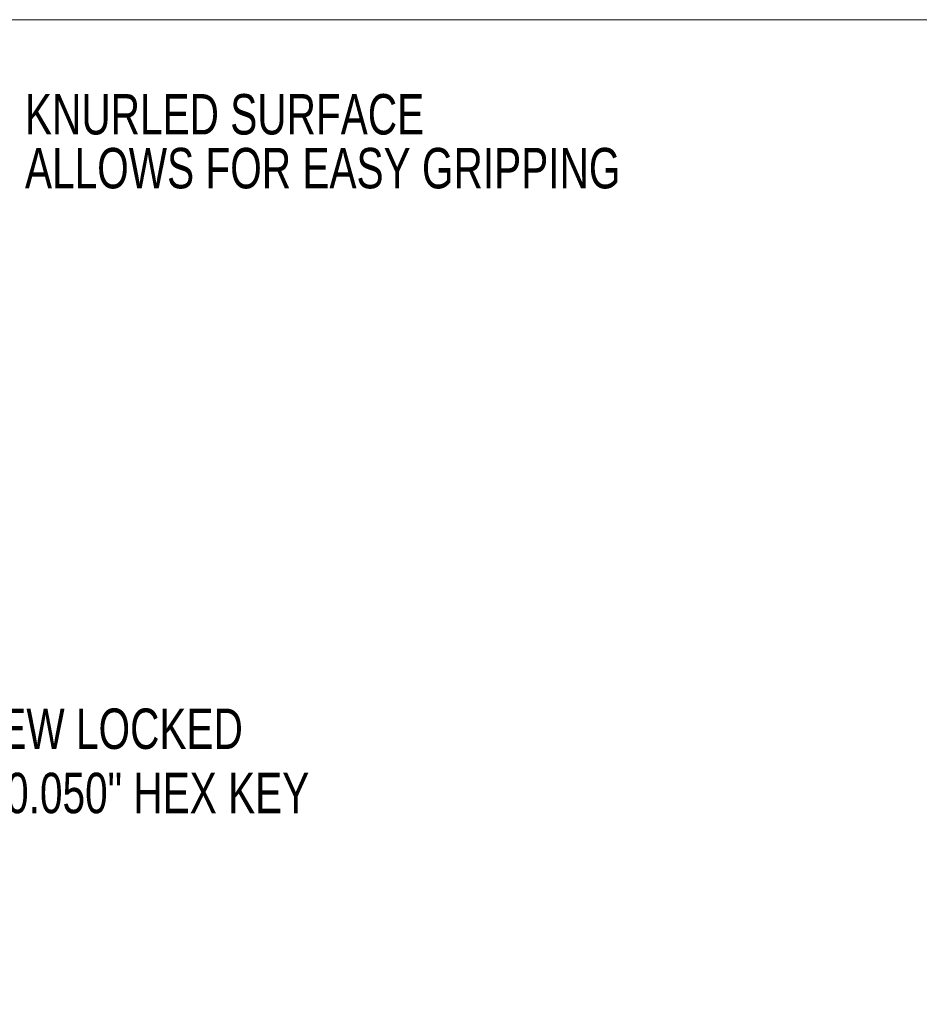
# Model space of a CAD drawing. Header units: inches. Extents: x 0.03 to 5.47, y 0.02 to 4.23.
# Tile 15 of 32: x 2.45 to 3.38, y 3.21 to 4.23. Entities that reach past the tile are written whole.
import ezdxf

# ---------------------------------------------------------------- set-up
doc = ezdxf.new("R2010")
doc.units = ezdxf.units.IN
doc.header["$LTSCALE"] = 0.5
doc.header["$MEASUREMENT"] = 0
doc.styles.add('SLDTEXTSTYLE0', font='TXT', dxfattribs={"width": 0.75})
doc.dimstyles.new('SLDDIMSTYLE1', dxfattribs={"dimtxt": 0.041667, "dimasz": 0.0625, "dimexe": 0, "dimexo": 0.0625, "dimgap": 0.010417, "dimtad": 0, "dimtih": 1, "dimtoh": 1, "dimrnd": 1e-09, "dimzin": 12, "dimdsep": 46, "dimtxsty": 'SLDTEXTSTYLE0', "dimsah": 1, "dimcen": 0, "dimadec": 0, "dimazin": 3, "dimtfac": 1, "dimtofl": 0, "dimtmove": 0, "dimatfit": 3, "dimfxl": 1, "dimfrac": 2, "dimtolj": 1, "dimtzin": 12, "dimarcsym": 0})

# ---------------------------------------------------------------- blocks, each defined once
blk = doc.blocks.new('_D_1')
at = {"color": 7, "linetype": 'Continuous', "lineweight": 18}
for p, q in [((1.8095, 3.7483), (2.0626, 3.4951)), ((2.0626, 3.4951), (2.1376, 3.4951))]:
    blk.add_line(p, q, dxfattribs=at)
blk.add_solid([(1.8095, 3.7483), (1.8466, 3.697), (1.8608, 3.7111)], dxfattribs=at)
at = {"color": 7, "linetype": 'Continuous', "lineweight": 18, "char_height": 0.041667, "attachment_point": 1, "style": 'SLDTEXTSTYLE0'}
for s, insert in [('4-40 SET SCREW LOCKED', (2.1532, 3.5157)), ('USING HK050 0.050" HEX KEY', (2.1532, 3.4495))]:
    blk.add_mtext(s, dxfattribs=dict(at, insert=insert))
blk = doc.blocks.new('SW_NOTE_5')
at = {"color": 0, "linetype": 'Continuous', "lineweight": 0, "char_height": 0.041667, "attachment_point": 1, "style": 'SLDTEXTSTYLE0'}
for s, insert in [('KNURLED SURFACE', (0.0112, 0.0214)), ('ALLOWS FOR EASY GRIPPING', (0.0112, -0.0341))]:
    blk.add_mtext(s, dxfattribs=dict(at, insert=insert))

msp = doc.modelspace()

# ---------------------------------------------------------------- linework, layer by layer
at = {"color": 7, "linetype": 'Continuous', "lineweight": 18}
msp.add_line((0.0311, 4.2253), (5.4722, 4.2253), dxfattribs=at)

# ---------------------------------------------------------------- block references
at = {"color": 7, "linetype": 'Continuous', "lineweight": 0}
msp.add_blockref('SW_NOTE_5', (2.4448, 4.1273), dxfattribs=at)

# ---------------------------------------------------------------- dimensions: what is measured, and where the dimension line sits
at = {"color": 7, "linetype": 'Continuous', "lineweight": 18}
dim = msp.add_diameter_dim_2p(p1=(1.7445, 3.8133), p2=(1.8095, 3.7483), text='4-40 SET SCREW LOCKED\\PUSING HK050 0.050" HEX KEY', dimstyle='SLDDIMSTYLE1', override={"dimpost": '<>'}, dxfattribs=at)
dim.commit()
dim.dimension.update_dxf_attribs({"geometry": '_D_1', "text_midpoint": (2.525, 3.4951), "dimtype": 163})

doc.saveas('drawing.dxf')
